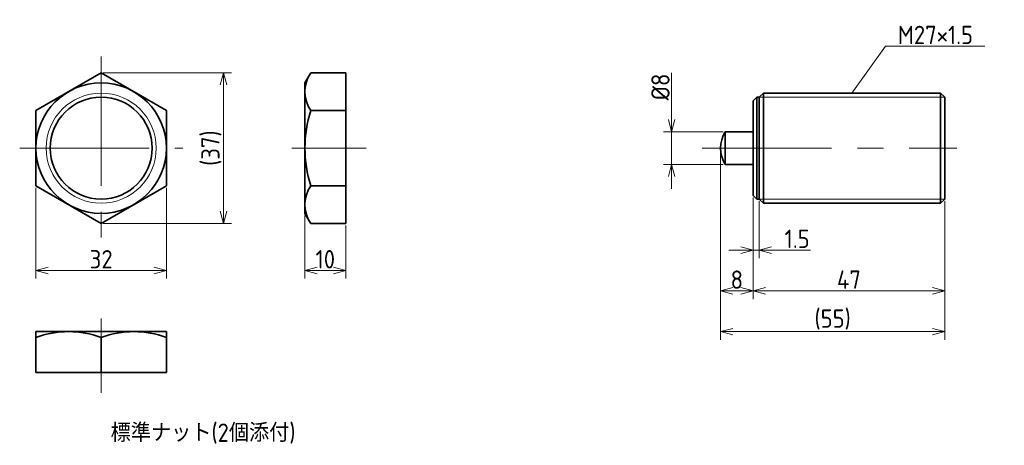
# Model space of a CAD drawing. Header units: millimetres. Extents: x 80 to 322, y 112 to 216.
import ezdxf

# ---------------------------------------------------------------- set-up
doc = ezdxf.new("R2010")
doc.units = ezdxf.units.MM
doc.header["$PDMODE"] = 3
doc.linetypes.add('CENTER', pattern=[50.8, 31.75, -6.35, 6.35, -6.35])
doc.layers.get('0').update_dxf_attribs({"plot": 0})
doc.layers.add('図形', color=7, linetype='Continuous', lineweight=35)
doc.layers.add('寸法・文字', color=3, linetype='Continuous', lineweight=18)
doc.layers.get('0').off()
doc.styles.add('Dimension', font='isocp.shx', dxfattribs={"bigfont": 'bigfont.shx'})
doc.dimstyles.new('DXF用', dxfattribs={"dimtxt": 4.5, "dimasz": 3, "dimexe": 2, "dimexo": 0.5, "dimgap": 0.5, "dimtad": 1, "dimdec": 3, "dimdsep": 46, "dimtxsty": 'Dimension', "dimblk": 'OPEN30', "dimcen": 2.5, "dimclrd": 3, "dimclre": 3, "dimclrt": 3, "dimazin": 2, "dimtfac": 1, "dimtdec": 3, "dimtmove": 0, "dimatfit": 3, "dimldrblk": 'OPEN30', "dimfxl": 1, "dimlwd": 18, "dimlwe": 18, "dimarcsym": 0})
doc.dimstyles.new('DXF用-2', dxfattribs={"dimtxt": 4.5, "dimasz": 3, "dimexe": 2, "dimexo": 0.5, "dimgap": 0.5, "dimtad": 1, "dimdec": 3, "dimdsep": 46, "dimtxsty": 'Dimension', "dimblk": 'OPEN30', "dimcen": 2.5, "dimclrd": 3, "dimclre": 3, "dimclrt": 3, "dimazin": 2, "dimtfac": 1, "dimtdec": 3, "dimtmove": 0, "dimatfit": 1, "dimldrblk": 'OPEN30', "dimfxl": 1, "dimlwd": 18, "dimlwe": 18, "dimarcsym": 0})

# ---------------------------------------------------------------- blocks, each defined once
blk = doc.blocks.new('_Open30')
at = {"color": 0, "linetype": 'ByBlock', "lineweight": -2}
for p, q in [((-1, 0.268), (0, 0)), ((0, 0), (-1, -0.268)), ((0, 0), (-1, 0))]:
    blk.add_line(p, q, dxfattribs=at)
blk = doc.blocks.new('*D1')
at = {"layer": 'Defpoints', "color": 0}
for p in [(84, 175.76), (116, 175.76), (116, 155)]:
    blk.add_point(p, dxfattribs=at)
at = {"layer": '寸法・文字', "color": 3, "lineweight": 18}
for p, q in [((84, 175.26), (84, 153)), ((116, 175.26), (116, 153)), ((87, 155), (113, 155))]:
    blk.add_line(p, q, dxfattribs=at)
at = {"layer": '寸法・文字', "color": 3, "lineweight": 18, "xscale": 3, "yscale": 3, "zscale": 3, "rotation": 180}
blk.add_blockref('_Open30', (84, 155), dxfattribs=at)
at = {"layer": '寸法・文字', "color": 3, "lineweight": 18, "xscale": 3, "yscale": 3, "zscale": 3}
blk.add_blockref('_Open30', (116, 155), dxfattribs=at)
at = {"layer": '寸法・文字', "color": 3, "insert": (100, 157.75), "char_height": 4.5, "attachment_point": 5, "style": 'Dimension'}
blk.add_mtext('32', dxfattribs=at)
blk = doc.blocks.new('*D2')
at = {"layer": 'Defpoints', "color": 0}
for p in [(100, 203.48), (130, 203.48), (100, 166.52)]:
    blk.add_point(p, dxfattribs=at)
at = {"layer": '寸法・文字', "color": 3, "lineweight": 18}
for p, q in [((100.5, 203.48), (132, 203.48)), ((130, 169.52), (130, 200.48)), ((100.5, 166.52), (132, 166.52))]:
    blk.add_line(p, q, dxfattribs=at)
at = {"layer": '寸法・文字', "color": 3, "lineweight": 18, "xscale": 3, "yscale": 3, "zscale": 3}
for p, rotation in [((130, 203.48), 90), ((130, 166.52), 270)]:
    blk.add_blockref('_Open30', p, dxfattribs=dict(at, rotation=rotation))
at = {"layer": '寸法・文字', "color": 3, "insert": (127.03, 185), "char_height": 4.5, "attachment_point": 5, "rotation": 90, "style": 'Dimension'}
blk.add_mtext('(37)', dxfattribs=at)
blk = doc.blocks.new('*D3')
at = {"layer": 'Defpoints', "color": 0}
for p in [(150, 169), (160, 166.52), (160, 155)]:
    blk.add_point(p, dxfattribs=at)
at = {"layer": '寸法・文字', "color": 3, "lineweight": 18}
for p, q in [((150, 168.5), (150, 153)), ((160, 166.02), (160, 153)), ((153, 155), (157, 155))]:
    blk.add_line(p, q, dxfattribs=at)
at = {"layer": '寸法・文字', "color": 3, "lineweight": 18, "xscale": 3, "yscale": 3, "zscale": 3, "rotation": 180}
blk.add_blockref('_Open30', (150, 155), dxfattribs=at)
at = {"layer": '寸法・文字', "color": 3, "lineweight": 18, "xscale": 3, "yscale": 3, "zscale": 3}
blk.add_blockref('_Open30', (160, 155), dxfattribs=at)
at = {"layer": '寸法・文字', "color": 3, "insert": (155, 157.75), "char_height": 4.5, "attachment_point": 5, "style": 'Dimension'}
blk.add_mtext('10', dxfattribs=at)
blk = doc.blocks.new('*D11')
at = {"layer": 'Defpoints', "color": 0}
for p in [(253.16, 189), (240, 181), (253.16, 181)]:
    blk.add_point(p, dxfattribs=at)
at = {"layer": '寸法・文字', "color": 3, "lineweight": 18}
for p, q in [((240, 192), (240, 203.42)), ((252.66, 189), (238, 189)), ((240, 181), (240, 189)), ((252.66, 181), (238, 181)), ((240, 178), (240, 175))]:
    blk.add_line(p, q, dxfattribs=at)
at = {"layer": '寸法・文字', "color": 3, "lineweight": 18, "xscale": 3, "yscale": 3, "zscale": 3}
for p, rotation in [((240, 189), 270), ((240, 181), 90)]:
    blk.add_blockref('_Open30', p, dxfattribs=dict(at, rotation=rotation))
at = {"layer": '寸法・文字', "color": 3, "insert": (237.25, 200), "char_height": 4.5, "attachment_point": 5, "rotation": 90, "style": 'Dimension'}
blk.add_mtext('%%c8', dxfattribs=at)
blk = doc.blocks.new('*D12')
at = {"layer": 'Defpoints', "color": 0}
for p in [(260, 173.4), (261.5, 172.5), (261.5, 160)]:
    blk.add_point(p, dxfattribs=at)
at = {"layer": '寸法・文字', "color": 3, "lineweight": 18}
for p, q in [((260, 172.9), (260, 158)), ((261.5, 172), (261.5, 158)), ((257, 160), (254, 160)), ((260, 160), (261.5, 160)), ((264.5, 160), (274.09, 160))]:
    blk.add_line(p, q, dxfattribs=at)
at = {"layer": '寸法・文字', "color": 3, "lineweight": 18, "xscale": 3, "yscale": 3, "zscale": 3}
blk.add_blockref('_Open30', (260, 160), dxfattribs=at)
at = {"layer": '寸法・文字', "color": 3, "lineweight": 18, "xscale": 3, "yscale": 3, "zscale": 3, "rotation": 180}
blk.add_blockref('_Open30', (261.5, 160), dxfattribs=at)
at = {"layer": '寸法・文字', "color": 3, "insert": (270.79, 162.75), "char_height": 4.5, "attachment_point": 5, "style": 'Dimension'}
blk.add_mtext('1.5', dxfattribs=at)
blk = doc.blocks.new('*D13')
at = {"layer": 'Defpoints', "color": 0}
for p in [(260, 173.4), (307, 172.5), (260, 150)]:
    blk.add_point(p, dxfattribs=at)
at = {"layer": '寸法・文字', "color": 3, "lineweight": 18}
for p, q in [((260, 172.9), (260, 148)), ((307, 172), (307, 148)), ((304, 150), (263, 150))]:
    blk.add_line(p, q, dxfattribs=at)
at = {"layer": '寸法・文字', "color": 3, "lineweight": 18, "xscale": 3, "yscale": 3, "zscale": 3, "rotation": 180}
blk.add_blockref('_Open30', (260, 150), dxfattribs=at)
at = {"layer": '寸法・文字', "color": 3, "lineweight": 18, "xscale": 3, "yscale": 3, "zscale": 3}
blk.add_blockref('_Open30', (307, 150), dxfattribs=at)
at = {"layer": '寸法・文字', "color": 3, "insert": (283.5, 152.75), "char_height": 4.5, "attachment_point": 5, "style": 'Dimension'}
blk.add_mtext('47', dxfattribs=at)
blk = doc.blocks.new('*D14')
at = {"layer": 'Defpoints', "color": 0}
for p in [(252, 185), (260, 173.4), (252, 150)]:
    blk.add_point(p, dxfattribs=at)
at = {"layer": '寸法・文字', "color": 3, "lineweight": 18}
for p, q in [((252, 184.5), (252, 148)), ((260, 172.9), (260, 148)), ((257, 150), (255, 150))]:
    blk.add_line(p, q, dxfattribs=at)
at = {"layer": '寸法・文字', "color": 3, "lineweight": 18, "xscale": 3, "yscale": 3, "zscale": 3, "rotation": 180}
blk.add_blockref('_Open30', (252, 150), dxfattribs=at)
at = {"layer": '寸法・文字', "color": 3, "lineweight": 18, "xscale": 3, "yscale": 3, "zscale": 3}
blk.add_blockref('_Open30', (260, 150), dxfattribs=at)
at = {"layer": '寸法・文字', "color": 3, "insert": (256, 152.75), "char_height": 4.5, "attachment_point": 5, "style": 'Dimension'}
blk.add_mtext('8', dxfattribs=at)
blk = doc.blocks.new('*D15')
at = {"layer": 'Defpoints', "color": 0}
for p in [(252, 185), (307, 172.5), (307, 140)]:
    blk.add_point(p, dxfattribs=at)
at = {"layer": '寸法・文字', "color": 3, "lineweight": 18}
for p, q in [((252, 184.5), (252, 138)), ((307, 172), (307, 138)), ((255, 140), (304, 140))]:
    blk.add_line(p, q, dxfattribs=at)
at = {"layer": '寸法・文字', "color": 3, "lineweight": 18, "xscale": 3, "yscale": 3, "zscale": 3, "rotation": 180}
blk.add_blockref('_Open30', (252, 140), dxfattribs=at)
at = {"layer": '寸法・文字', "color": 3, "lineweight": 18, "xscale": 3, "yscale": 3, "zscale": 3}
blk.add_blockref('_Open30', (307, 140), dxfattribs=at)
at = {"layer": '寸法・文字', "color": 3, "insert": (279.5, 142.975), "char_height": 4.5, "attachment_point": 5, "style": 'Dimension'}
blk.add_mtext('(55)', dxfattribs=at)

msp = doc.modelspace()

# ---------------------------------------------------------------- linework, layer by layer
at = {"layer": '図形', "color": 3, "linetype": 'CENTER', "lineweight": 18}
for p, q in [((100, 207.5), (100, 162.5)), ((80, 185), (120, 185)), ((146.8117, 185), (165, 185)), ((247.5, 185), (310, 185)), ((100, 143.1883), (100, 125))]:
    msp.add_line(p, q, dxfattribs=at)
at = {"layer": '図形'}
for p, q in [((100, 203.4752), (84, 194.2376)), ((116, 194.2376), (100, 203.4752)), ((150, 201), (151.4291, 203.4752)), ((151.4291, 203.4752), (160, 203.4752)), ((160, 166.5248), (160, 203.4752)), ((150, 169), (150, 201)), ((262.5, 198.5), (261.5, 197.5)), ((262.5, 198.5), (306, 198.5)), ((262.5, 198.5), (262.5, 171.5)), ((306, 198.5), (306, 171.5)), ((306, 198.5), (307, 197.5)), ((260, 196.6), (260.9, 197.5)), ((260, 196.6), (260, 173.4)), ((260.9, 197.5), (260.9, 172.5)), ((260.9, 197.5), (261.5, 197.5)), ((261.5, 197.5), (261.5, 172.5)), ((307, 197.5), (307, 172.5)), ((84, 194.2376), (84, 175.7624)), ((116, 175.7624), (116, 194.2376)), ((151.4291, 194.2376), (160, 194.2376)), ((253.1557, 189), (253.1557, 181)), ((260, 189), (253.1557, 189)), ((260, 181), (253.1557, 181)), ((84, 175.7624), (100, 166.5248)), ((100, 166.5248), (116, 175.7624)), ((151.4291, 175.7624), (160, 175.7624)), ((260, 173.4), (260.9, 172.5)), ((260.9, 172.5), (261.5, 172.5)), ((262.5, 171.5), (261.5, 172.5)), ((306, 171.5), (307, 172.5)), ((262.5, 171.5), (306, 171.5)), ((150, 169), (151.4291, 166.5248)), ((151.4291, 166.5248), (160, 166.5248)), ((84, 140), (116, 140)), ((84, 140), (84, 130)), ((100, 138.5709), (100, 130)), ((116, 140), (116, 130)), ((84, 130), (116, 130))]:
    msp.add_line(p, q, dxfattribs=at)
at = {"layer": '図形', "color": 3, "lineweight": 18}
for p, q in [((261.5, 197.5), (307, 197.5)), ((261.5, 172.5), (307, 172.5))]:
    msp.add_line(p, q, dxfattribs=at)
at = {"layer": '図形'}
for radius in [16, 12.5]:
    msp.add_circle((100, 185), radius, dxfattribs=at)
at = {"layer": '図形', "color": 3, "lineweight": 18}
msp.add_circle((100, 185), 13.5, dxfattribs=at)
at = {"layer": '図形'}
for centre, radius, start, end in [((158.1786, 198.8564), 8.1786, 145.615753, 214.384248), ((180.5709, 185), 30.5709, 162.412046, 197.587954), ((259.5, 185), 7.5, 147.769047, 212.230953), ((158.1786, 171.1436), 8.1786, 145.615752, 214.384247), ((92, 116.8932), 23.1068, 69.743841, 110.256159), ((108, 116.8932), 23.1068, 69.743841, 110.256159)]:
    msp.add_arc(centre, radius, start, end, dxfattribs=at)

# ---------------------------------------------------------------- texts
at = {"layer": '寸法・文字', "insert": (295.5, 210.5), "char_height": 4.5, "attachment_point": 7, "style": 'Dimension'}
msp.add_mtext('M27×1.5', dxfattribs=at)
at = {"layer": '寸法・文字', "insert": (125, 115), "char_height": 4.5, "width": 85.4094, "attachment_point": 5, "style": 'Dimension'}
msp.add_mtext('標準ナット(2個添付)', dxfattribs=at)

# ---------------------------------------------------------------- dimensions: what is measured, and where the dimension line sits
at = {"layer": '寸法・文字'}
dim = msp.add_linear_dim(base=(130, 203.4752), p1=(100, 166.5248), p2=(100, 203.4752), angle=90, text='(<>)', dimstyle='DXF用', override={"dimdec": 1}, dxfattribs=at)
dim.commit()
dim.dimension.update_dxf_attribs({"geometry": '*D2', "text_midpoint": (130, 185), "dimtype": 160})
dim = msp.add_linear_dim(base=(240, 181), p1=(253.1557, 189), p2=(253.1557, 181), angle=90, text='%%c<>', dimstyle='DXF用-2', dxfattribs=at)
dim.commit()
dim.dimension.update_dxf_attribs({"geometry": '*D11', "text_midpoint": (240, 200), "dimtype": 160})
for base, p1, p2, picture, middle in [((252, 150), (260, 173.4), (252, 185), '*D14', (256, 150)), ((116, 155), (84, 175.7624), (116, 175.7624), '*D1', (100, 155)), ((261.5, 160), (260, 173.4), (261.5, 172.5), '*D12', (270.7932, 160)), ((260, 150), (307, 172.5), (260, 173.4), '*D13', (283.5, 150)), ((160, 155), (150, 169), (160, 166.5248), '*D3', (155, 155))]:
    dim = msp.add_linear_dim(base=base, p1=p1, p2=p2, dimstyle='DXF用', dxfattribs=at)
    dim.commit()
    dim.dimension.update_dxf_attribs({"geometry": picture, "text_midpoint": middle, "dimtype": 160})
dim = msp.add_linear_dim(base=(307, 140), p1=(252, 185), p2=(307, 172.5), text='(<>)', dimstyle='DXF用', dxfattribs=at)
dim.commit()
dim.dimension.update_dxf_attribs({"geometry": '*D15', "text_midpoint": (279.5, 140), "dimtype": 160})

# ---------------------------------------------------------------- leaders
at = {"layer": '寸法・文字', "annotation_type": 0, "has_hookline": 1, "hookline_direction": 0, "text_width": 21.3364}
msp.add_leader([(284.25, 198.5), (292.5, 210), (295, 210)], dimstyle='DXF用', override={"dimgap": 0.5, "dimtad": 1}, dxfattribs=at)

doc.saveas('drawing.dxf')
